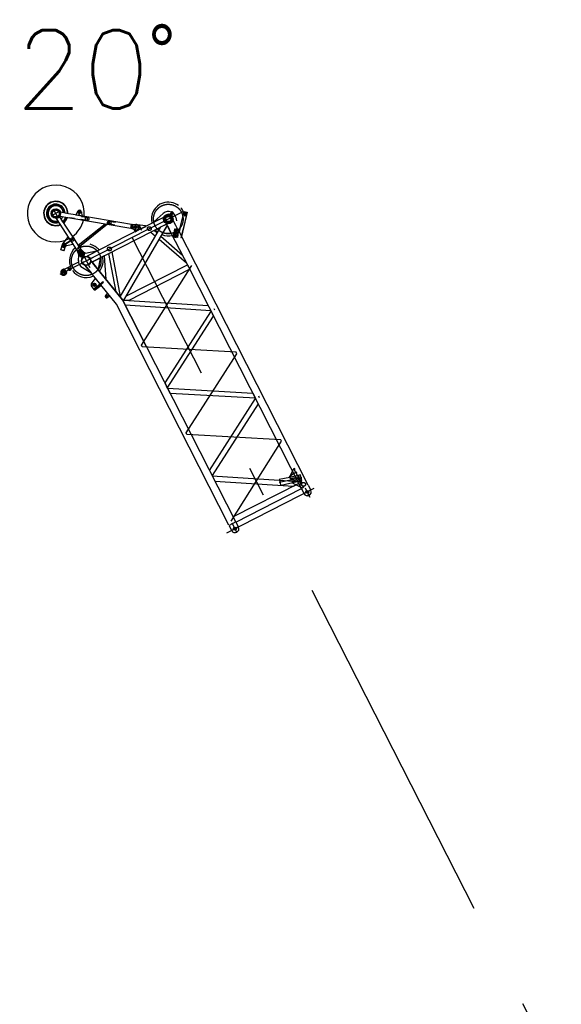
# Model space of a CAD drawing. Extents: x 26250 to 211390, y 12641 to 169243.
# Tile 126 of 132: x 117773 to 127446, y 103829 to 121420. Entities that reach past the tile are written whole.
import ezdxf
from ezdxf.enums import TextEntityAlignment as Align

# ---------------------------------------------------------------- set-up
doc = ezdxf.new("R2010")
doc.units = 0
doc.header["$LTSCALE"] = 212.5
doc.linetypes.add('CENTER', pattern=[50.5, 30, -9, 2.5, -9])
doc.linetypes.add('HIDDEN', pattern=[12.6, 8.4, -4.2])
doc.layers.add('11', color=7, linetype='CONTINUOUS')
doc.layers.add('4', color=54, linetype='CONTINUOUS')
doc.styles.get("Standard").update_dxf_attribs({"font": 'txt', "bigfont": 'bigfont'})

# ---------------------------------------------------------------- blocks, each defined once
blk = doc.blocks.new('*G103')
at = {"layer": '11', "color": 7, "linetype": 'CONTINUOUS'}
for p, q in [((118412, 118032), (118417, 118040)), ((118417, 118040), (118427, 118040)), ((118427, 118040), (118432, 118031)), ((118343, 117925), (118348, 117934)), ((118347, 117917), (118343, 117925)), ((118347, 117999), (118352, 118007)), ((118351, 117990), (118347, 117999)), ((118357, 117916), (118347, 117917)), ((118348, 117934), (118358, 117933)), ((118361, 117989), (118351, 117990)), ((118352, 118007), (118362, 118006)), ((118362, 117924), (118357, 117916)), ((118358, 117933), (118362, 117924)), ((118366, 117998), (118361, 117989)), ((118362, 118006), (118366, 117998)), ((118404, 117885), (118410, 117894)), ((118409, 117877), (118404, 117885)), ((118418, 117876), (118409, 117877)), ((118410, 117894), (118419, 117893)), ((118416, 118023), (118412, 118032)), ((118426, 118023), (118416, 118023)), ((118424, 117884), (118418, 117876)), ((118419, 117893), (118424, 117884)), ((118419, 117874), (118422, 117869)), ((118422, 117869), (118653, 117518)), ((118432, 118031), (118426, 118023)), ((118470, 117919), (118475, 117927)), ((118474, 117910), (118470, 117919)), ((118473, 117992), (118479, 118000)), ((118478, 117983), (118473, 117992)), ((118484, 117909), (118474, 117910)), ((118475, 117927), (118485, 117926)), ((118488, 117983), (118478, 117983)), ((118479, 118000), (118489, 118000)), ((118863, 117325), (118483, 117905)), ((118489, 117918), (118484, 117909)), ((118485, 117926), (118489, 117918)), ((118487, 117911), (118669, 117880)), ((118493, 117991), (118488, 117983)), ((118488, 117897), (118496, 117909)), ((118545, 117811), (118488, 117897)), ((118489, 118000), (118493, 117991)), ((118496, 117909), (118598, 117892)), ((118647, 117954), (118499, 117980)), ((118501, 117908), (118531, 117903)), ((118598, 117892), (118545, 117811)), ((118727, 117941), (118647, 117954)), ((118750, 117866), (118669, 117880)), ((118669, 117880), (119760, 117693)), ((119772, 117762), (118727, 117941)), ((118810, 117999), (118778, 117932)), ((118778, 117932), (118883, 117915)), ((118874, 117989), (118883, 117915)), ((120351, 117895), (119938, 117685)), ((120176, 117812), (120335, 117959)), ((120351, 117895), (120178, 117807)), ((120406, 117903), (120409, 117914)), ((120413, 117895), (120406, 117903)), ((120409, 117914), (120420, 117916)), ((120424, 117898), (120413, 117895)), ((120420, 117916), (120428, 117908)), ((120428, 117908), (120424, 117898)), ((120456, 117943), (120464, 117955)), ((120459, 117938), (120486, 117921)), ((120463, 117873), (120471, 117880)), ((120465, 117862), (120463, 117873)), ((120473, 117950), (120465, 117937)), ((120470, 117954), (120496, 117937)), ((120471, 117880), (120481, 117877)), ((120473, 117952), (120486, 117972)), ((120474, 117951), (120483, 117965)), ((120484, 117866), (120475, 117858)), ((120487, 117988), (120480, 117978)), ((120480, 117978), (120513, 117956)), ((120481, 117976), (120482, 117977)), ((120511, 117957), (120481, 117976)), ((120481, 117877), (120484, 117866)), ((120502, 117953), (120482, 117966)), ((120491, 117938), (120482, 117925)), ((120494, 117984), (120487, 117973)), ((120491, 117940), (120500, 117954)), ((120499, 117933), (120491, 117920)), ((120518, 117971), (120492, 117988)), ((120493, 117939), (120506, 117959)), ((120513, 117972), (120506, 117961)), ((120512, 117957), (120511, 117957)), ((120513, 117956), (120520, 117967)), ((120559, 117886), (120571, 117828)), ((120634, 117682), (120708, 117993)), ((120767, 117979), (120664, 117549)), ((120762, 117980), (120685, 117661)), ((120765, 117943), (120694, 117960)), ((120706, 117945), (120714, 117929)), ((120708, 117993), (120767, 117979)), ((120717, 117931), (120708, 117947)), ((120720, 117931), (120717, 117918)), ((120717, 117918), (120724, 117916)), ((120719, 117926), (120720, 117929)), ((120719, 117926), (120719, 117926)), ((120728, 117929), (120720, 117931)), ((120720, 117929), (120720, 117929)), ((120724, 117916), (120728, 117929)), ((120726, 117922), (120725, 117919)), ((120725, 117919), (120725, 117919)), ((120726, 117922), (120726, 117922)), ((120747, 117939), (120730, 117923)), ((120732, 117921), (120748, 117936)), ((118819, 117392), (119297, 117772)), ((119064, 117090), (120411, 117777)), ((119297, 117772), (119377, 117759)), ((119565, 116468), (120296, 117718)), ((120409, 117748), (119619, 116397)), ((119758, 117697), (119768, 117759)), ((119765, 117696), (119758, 117697)), ((119760, 117693), (119772, 117762)), ((119776, 117758), (119765, 117696)), ((119768, 117687), (119765, 117696)), ((119781, 117765), (119768, 117687)), ((119768, 117759), (119776, 117758)), ((119774, 117716), (119774, 117716)), ((119776, 117758), (119781, 117765)), ((119776, 117717), (119776, 117717)), ((119779, 117718), (119779, 117718)), ((119781, 117765), (119794, 117763)), ((119794, 117763), (119845, 117764)), ((119845, 117764), (119859, 117761)), ((120017, 117740), (119878, 117754)), ((119901, 117745), (119906, 117747)), ((119933, 117682), (119901, 117745)), ((119906, 117747), (119938, 117685)), ((119938, 117685), (120023, 117728)), ((120023, 117728), (120017, 117740)), ((120178, 117807), (120176, 117812)), ((120296, 117718), (120398, 117770)), ((120395, 117724), (120330, 117613)), ((120370, 117853), (120378, 117860)), ((120372, 117842), (120370, 117853)), ((120382, 117839), (120372, 117842)), ((120378, 117860), (120388, 117857)), ((120391, 117846), (120382, 117839)), ((120388, 117857), (120391, 117846)), ((120422, 117723), (120395, 117724)), ((120398, 117770), (120409, 117748)), ((120792, 116996), (120398, 117770)), ((120480, 117608), (120422, 117723)), ((120426, 117811), (120429, 117821)), ((120433, 117802), (120426, 117811)), ((120429, 117821), (120440, 117823)), ((120444, 117805), (120433, 117802)), ((120440, 117823), (120447, 117815)), ((120447, 117815), (120444, 117805)), ((120475, 117858), (120465, 117862)), ((120559, 117746), (120509, 117844)), ((120509, 117844), (120594, 117679)), ((118542, 117414), (118633, 117530)), ((118633, 117530), (118641, 117536)), ((118641, 117536), (118723, 117410)), ((118656, 117512), (118805, 117286)), ((119933, 117682), (118977, 117195)), ((119781, 117684), (119768, 117687)), ((119828, 117667), (119781, 117684)), ((119817, 117671), (119815, 117667)), ((119815, 117667), (119833, 117632)), ((119842, 117665), (119828, 117667)), ((119833, 117632), (119933, 117682)), ((119943, 117662), (119933, 117682)), ((119938, 117685), (119948, 117664)), ((119948, 117664), (119943, 117662)), ((120113, 117625), (120199, 117551)), ((120172, 117655), (120230, 117604)), ((120293, 117550), (120680, 117216)), ((120330, 117613), (120335, 117610)), ((120335, 117610), (120476, 117606)), ((120476, 117606), (120480, 117608)), ((120520, 117538), (120541, 117686)), ((120529, 117600), (120520, 117538)), ((120520, 117538), (120570, 117531)), ((120589, 117528), (120520, 117538)), ((120541, 117686), (120610, 117676)), ((120560, 117683), (120589, 117679)), ((120610, 117676), (120589, 117528)), ((120607, 117653), (120911, 117056)), ((120634, 117682), (120620, 117626)), ((120685, 117661), (120659, 117550)), ((120664, 117549), (120659, 117550)), ((120664, 117549), (120662, 117544)), ((118506, 117310), (118537, 117405)), ((118524, 117363), (118580, 117345)), ((118544, 117408), (118564, 117421)), ((118546, 117403), (118544, 117408)), ((118567, 117416), (118546, 117403)), ((118587, 117366), (118563, 117292)), ((118564, 117421), (118567, 117416)), ((118585, 117389), (118564, 117376)), ((118564, 117376), (118566, 117370)), ((118566, 117370), (118588, 117384)), ((118588, 117384), (118585, 117389)), ((118715, 117405), (118594, 117372)), ((118723, 117410), (118715, 117405)), ((118852, 117342), (118819, 117392)), ((120262, 117497), (120752, 117074)), ((118563, 117292), (118506, 117310)), ((118508, 117316), (118565, 117297)), ((118805, 117286), (118863, 117325)), ((118872, 117321), (118805, 117277)), ((118805, 117277), (118811, 117286)), ((118812, 117266), (118805, 117277)), ((118808, 117293), (118857, 117325)), ((118811, 117286), (118808, 117293)), ((118861, 117319), (118811, 117286)), ((118832, 117219), (118812, 117266)), ((118821, 117111), (118827, 117217)), ((118827, 117217), (118832, 117219)), ((118840, 117207), (118832, 117219)), ((118849, 117197), (118849, 117197)), ((118857, 117325), (118860, 117319)), ((118860, 117319), (118872, 117321)), ((118872, 117321), (118879, 117310)), ((118879, 117310), (118914, 117273)), ((118914, 117273), (118922, 117261)), ((118920, 117264), (118925, 117267)), ((118925, 117267), (118927, 117263)), ((118948, 117252), (119147, 117288)), ((119149, 117283), (118977, 117195)), ((119282, 117201), (119075, 117096)), ((119075, 117096), (119207, 117163)), ((119147, 117288), (119149, 117283)), ((119207, 117163), (119210, 117157)), ((119285, 117196), (119282, 117201)), ((119319, 116783), (119285, 117196)), ((119360, 117241), (119490, 116561)), ((119416, 117270), (119568, 116474)), ((118823, 117087), (118580, 116964)), ((119043, 116896), (118894, 116990)), ((118942, 117031), (119047, 116899)), ((119501, 116336), (118942, 117031)), ((119045, 117114), (119609, 116414)), ((119075, 117096), (119072, 117080)), ((119072, 117080), (119075, 117096)), ((119072, 117080), (119314, 116780)), ((119167, 116962), (119072, 117080)), ((119609, 116414), (119081, 117069)), ((119210, 117157), (119172, 116966)), ((119667, 116478), (120770, 117040)), ((120770, 117040), (120810, 116961)), ((122802, 113051), (120792, 116996)), ((120911, 117056), (122921, 113111)), ((118543, 116955), (118534, 116951)), ((118579, 116862), (118588, 116866)), ((118658, 116971), (118652, 116961)), ((118652, 116961), (118657, 116952)), ((118657, 116952), (118668, 116951)), ((118669, 116970), (118658, 116971)), ((118668, 116951), (118674, 116960)), ((118674, 116960), (118669, 116970)), ((119047, 116899), (119043, 116896)), ((119172, 116966), (119167, 116962)), ((120810, 116961), (119721, 116406)), ((119121, 116797), (119061, 116721)), ((119062, 116647), (119099, 116600)), ((119263, 116738), (119104, 116610)), ((119109, 116604), (119268, 116732)), ((119127, 116802), (119121, 116797)), ((119227, 116677), (119127, 116802)), ((119127, 116597), (119221, 116672)), ((119221, 116672), (119227, 116677)), ((119268, 116732), (119263, 116738)), ((119314, 116780), (119319, 116783)), ((119104, 116610), (119109, 116604)), ((119348, 116527), (119309, 116496)), ((119340, 116457), (119379, 116488)), ((119379, 116488), (119348, 116527)), ((119613, 116409), (119565, 116468)), ((119920, 115514), (119501, 116336)), ((119619, 116397), (119613, 116409)), ((119616, 116403), (120038, 115574)), ((120038, 115574), (119616, 116403)), ((119619, 116397), (119628, 116412)), ((119658, 116321), (119619, 116397)), ((119628, 116412), (119721, 116406)), ((119721, 116406), (119628, 116412)), ((121187, 116221), (119658, 116321)), ((119721, 116406), (121140, 116314)), ((121140, 116314), (121187, 116221)), ((121190, 116216), (120365, 114932)), ((120409, 114836), (121236, 116124)), ((121236, 116124), (121190, 116216)), ((121510, 112392), (119920, 115514)), ((120038, 115574), (121629, 112453)), ((120365, 114932), (120409, 114836)), ((120462, 114744), (120412, 114841)), ((120415, 114835), (121937, 114748)), ((121984, 114656), (120462, 114744)), ((121937, 114748), (121984, 114656)), ((121162, 113368), (121987, 114651)), ((122034, 114559), (121209, 113276)), ((121987, 114651), (122034, 114559)), ((122647, 113356), (122594, 113252)), ((122669, 113312), (122594, 113252)), ((121212, 113270), (122405, 113192)), ((121259, 113178), (122665, 113086)), ((122760, 113134), (121586, 112536)), ((122405, 113192), (122741, 113170)), ((122599, 113244), (122409, 113203)), ((122409, 113203), (122411, 113192)), ((122411, 113195), (122739, 113171)), ((122594, 113252), (122611, 113219)), ((122611, 113219), (122706, 113240)), ((122728, 113196), (122634, 113175)), ((122731, 113169), (122741, 113171)), ((122805, 113043), (122765, 113124)), ((121633, 112446), (122805, 113043)), ((122430, 113108), (122430, 113104)), ((122430, 113104), (122445, 113107)), ((122665, 113086), (122713, 113110)), ((122804, 113044), (122850, 112955)), ((122906, 112919), (122966, 112950)), ((122925, 113106), (122970, 113016)), ((121633, 112447), (121512, 112386)), ((121633, 112447), (121678, 112358)), ((121512, 112386), (121558, 112297))]:
    blk.add_line(p, q, dxfattribs=at)
at = {"layer": '11', "color": 7, "linetype": 'CENTER'}
for p, q in [((118422, 118041), (118421, 118021)), ((118462, 117981), (118334, 117915)), ((118344, 117920), (118361, 117929)), ((118348, 118004), (118365, 117993)), ((118353, 117925), (118348, 117934)), ((118351, 117989), (118356, 117998)), ((118357, 117915), (118353, 117925)), ((118356, 117998), (118362, 118007)), ((118459, 117878), (118377, 118038)), ((118414, 117885), (118404, 117885)), ((118411, 118032), (118422, 118031)), ((118414, 117875), (118415, 117895)), ((118425, 117884), (118414, 117885)), ((118422, 118031), (118432, 118031)), ((118499, 117999), (118462, 117981)), ((118488, 117913), (118471, 117924)), ((118492, 117996), (118474, 117987)), ((118479, 117918), (118474, 117910)), ((118478, 118001), (118483, 117991)), ((118485, 117927), (118479, 117918)), ((118483, 117991), (118488, 117982)), ((118802, 117989), (118879, 117976)), ((118830, 117924), (118847, 118021)), ((118833, 117944), (118830, 117924)), ((118983, 117895), (118972, 117830)), ((120055, 117670), (120704, 118001)), ((120404, 117903), (120430, 117908)), ((120419, 117895), (120415, 117916)), ((120449, 117893), (120482, 117944)), ((120507, 117983), (120450, 117895)), ((120462, 117867), (120484, 117871)), ((120470, 117882), (120476, 117856)), ((120483, 117946), (120472, 117930)), ((120708, 117957), (120751, 117947)), ((120717, 117921), (120726, 117918)), ((120718, 117923), (120726, 117921)), ((120719, 117928), (120727, 117926)), ((120720, 117915), (120735, 117976)), ((119373, 117795), (118809, 117346)), ((118809, 117346), (119373, 117795)), ((119379, 117827), (119368, 117762)), ((119759, 117729), (119904, 117704)), ((119911, 117750), (119787, 117687)), ((119852, 117773), (119832, 117655)), ((120391, 117852), (120370, 117847)), ((120383, 117837), (120377, 117862)), ((120449, 117816), (120424, 117810)), ((120434, 117824), (120439, 117802)), ((120576, 117688), (120553, 117525)), ((118749, 117517), (118539, 117379)), ((118961, 117112), (120055, 117670)), ((135633, 86419), (119781, 117530)), ((120605, 117614), (120512, 117566)), ((120520, 117563), (120599, 117552)), ((120560, 117658), (120584, 117655)), ((120576, 117685), (120572, 117656)), ((118540, 117380), (118591, 117412)), ((118586, 117365), (118545, 117427)), ((118553, 117415), (118558, 117407)), ((118573, 117384), (118579, 117376)), ((118497, 116876), (119055, 117160)), ((118830, 117312), (118911, 117189)), ((118916, 117200), (119023, 116991)), ((118939, 117101), (119181, 117225)), ((118929, 117096), (118909, 117086)), ((118993, 117129), (119013, 117139)), ((119948, 115604), (120849, 117030)), ((118535, 116959), (118587, 116858)), ((118548, 116923), (118565, 116890)), ((118558, 116925), (118572, 116897)), ((118655, 116977), (118672, 116945)), ((118669, 116949), (118657, 116973)), ((119133, 116704), (119084, 116665)), ((119132, 116703), (119085, 116666)), ((119089, 116708), (119128, 116660)), ((119090, 116708), (119127, 116661)), ((119368, 116511), (119303, 116459)), ((119307, 116498), (119342, 116455)), ((119335, 116485), (119314, 116468)), ((119316, 116487), (119333, 116466)), ((121240, 116262), (121255, 116234)), ((119963, 115576), (119948, 115604)), ((121639, 115480), (119963, 115576)), ((120746, 114039), (121653, 115452)), ((121653, 115452), (121639, 115480)), ((122038, 114698), (122052, 114670)), ((120760, 114011), (120746, 114039)), ((122436, 113916), (120760, 114011)), ((121550, 112461), (122451, 113888)), ((122451, 113888), (122436, 113916)), ((122811, 113238), (122405, 113150)), ((122759, 113241), (122765, 113214)), ((123029, 113046), (121464, 112249)), ((122812, 113028), (122807, 113038)), ((122970, 113016), (122850, 112955)), ((122969, 113016), (122851, 112955)), ((122910, 112986), (122878, 113049)), ((122961, 112886), (122910, 112986)), ((122930, 113095), (122933, 113090)), ((121651, 112263), (121567, 112427)), ((121638, 112437), (121641, 112431)), ((121520, 112370), (121515, 112380)), ((121678, 112358), (121558, 112297)), ((121678, 112358), (121558, 112297))]:
    blk.add_line(p, q, dxfattribs=at)
at = {"layer": '11', "color": 7, "linetype": 'HIDDEN'}
for p, q in [((118877, 117910), (118876, 117905)), ((118876, 117905), (118965, 117890)), ((118966, 117895), (118877, 117910)), ((118961, 117896), (118961, 117891)), ((118961, 117891), (118965, 117890)), ((118965, 117890), (118966, 117895)), ((120452, 117914), (120445, 117904)), ((120445, 117904), (120460, 117895)), ((120449, 117915), (120462, 117936)), ((120450, 117915), (120463, 117935)), ((120451, 117918), (120463, 117936)), ((120464, 117935), (120451, 117915)), ((120451, 117915), (120451, 117918)), ((120471, 117905), (120451, 117918)), ((120468, 117904), (120451, 117915)), ((120460, 117895), (120467, 117905)), ((120468, 117903), (120481, 117924)), ((120481, 117924), (120468, 117904)), ((120471, 117905), (120468, 117904)), ((120469, 117902), (120482, 117923)), ((120483, 117923), (120471, 117905)), ((120473, 117952), (120486, 117972)), ((120474, 117951), (120474, 117951)), ((120506, 117959), (120493, 117939)), ((120721, 117931), (120731, 117973)), ((120727, 117930), (120721, 117931)), ((120737, 117971), (120727, 117930)), ((120757, 117939), (120752, 117940)), ((120760, 117951), (120755, 117952)), ((120760, 117951), (120755, 117952)), ((118867, 117851), (118868, 117856)), ((118956, 117836), (118867, 117851)), ((118868, 117856), (118957, 117840)), ((118952, 117841), (118951, 117836)), ((118957, 117840), (118956, 117836)), ((119386, 117767), (119385, 117762)), ((119385, 117762), (119474, 117747)), ((119391, 117766), (119386, 117767)), ((119475, 117752), (119386, 117767)), ((119390, 117761), (119391, 117766)), ((119395, 117822), (119394, 117817)), ((119394, 117817), (119484, 117801)), ((119400, 117821), (119395, 117822)), ((119484, 117806), (119395, 117822)), ((119399, 117816), (119400, 117821)), ((119474, 117747), (119475, 117752)), ((119484, 117801), (119484, 117806)), ((119794, 117763), (119781, 117684)), ((120524, 117570), (120522, 117553)), ((120522, 117553), (120531, 117552)), ((120533, 117569), (120524, 117570)), ((120549, 117685), (120529, 117536)), ((120538, 117640), (120580, 117559)), ((120601, 117678), (120580, 117529)), ((120583, 117546), (120591, 117544)), ((120594, 117561), (120585, 117562)), ((120591, 117544), (120594, 117561)), ((120659, 117550), (120654, 117531)), ((120654, 117531), (120659, 117530)), ((120659, 117530), (120662, 117544)), ((118549, 117412), (118552, 117406)), ((118558, 117417), (118560, 117412)), ((118570, 117380), (118573, 117375)), ((118578, 117385), (118581, 117380)), ((118685, 117478), (118605, 117426)), ((118605, 117426), (118608, 117420)), ((118608, 117420), (118688, 117473)), ((118651, 117456), (118654, 117451)), ((118879, 117310), (118812, 117266)), ((118832, 117219), (118836, 117221)), ((118920, 117264), (118916, 117262)), ((118543, 116955), (118534, 116951)), ((118579, 116862), (118588, 116866)), ((122647, 113356), (122674, 113410)), ((122669, 113312), (122709, 113343)), ((122674, 113410), (122683, 113403)), ((122685, 113360), (122698, 113335)), ((122709, 113343), (122718, 113336)), ((122411, 113192), (122430, 113108)), ((122445, 113107), (122731, 113169)), ((122599, 113244), (122594, 113252)), ((122790, 113286), (122599, 113244)), ((122611, 113219), (122599, 113244)), ((122763, 113252), (122611, 113219)), ((122634, 113175), (122651, 113141)), ((122651, 113141), (122817, 113058)), ((122785, 113208), (122728, 113196)), ((122741, 113171), (122812, 113186)), ((122754, 113270), (122763, 113252)), ((122757, 113196), (122762, 113199)), ((122805, 113101), (122757, 113196)), ((122762, 113199), (122811, 113103)), ((122818, 113145), (122786, 113206)), ((122812, 113186), (122790, 113286)), ((122811, 113103), (122805, 113101)), ((122817, 113058), (122848, 113074)), ((122848, 113074), (122848, 113085))]:
    blk.add_line(p, q, dxfattribs=at)
at = {"layer": '11', "color": 7, "linetype": 'CONTINUOUS'}
for points in [[(118563, 117970), (118563, 117969)], [(120494, 117984), (120494, 117985), (120494, 117986), (120493, 117987), (120492, 117988), (120492, 117988), (120491, 117989), (120490, 117989), (120489, 117989), (120488, 117989), (120487, 117988)], [(120513, 117971), (120511, 117973), (120510, 117975), (120508, 117977), (120507, 117978), (120505, 117979), (120503, 117981), (120501, 117982), (120499, 117983), (120496, 117983), (120494, 117984)], [(120520, 117967), (120520, 117968), (120520, 117969), (120519, 117970), (120519, 117971), (120518, 117971), (120517, 117972), (120516, 117972), (120515, 117972), (120514, 117972), (120513, 117971)], [(120704, 117953), (120704, 117952), (120704, 117951), (120704, 117951), (120705, 117950), (120705, 117949), (120705, 117948), (120705, 117948), (120705, 117947), (120706, 117946), (120706, 117945)], [(120714, 117929), (120714, 117929), (120715, 117929), (120715, 117928), (120716, 117928), (120716, 117927), (120717, 117927), (120717, 117927), (120718, 117927), (120718, 117926), (120719, 117926)], [(120720, 117929), (120719, 117929), (120719, 117929), (120719, 117930), (120718, 117930), (120718, 117930), (120718, 117930), (120718, 117930), (120717, 117930), (120717, 117931), (120717, 117931)], [(120725, 117919), (120726, 117919), (120727, 117919), (120727, 117919), (120728, 117919), (120729, 117919), (120729, 117920), (120730, 117920), (120730, 117920), (120731, 117920), (120732, 117921)], [(122714, 113326), (122714, 113325), (122714, 113324), (122713, 113323), (122713, 113322), (122713, 113321), (122713, 113321), (122713, 113320), (122713, 113319), (122713, 113318), (122713, 113317)], [(122713, 113317), (122713, 113317), (122713, 113316), (122713, 113315), (122713, 113314), (122713, 113313), (122714, 113313), (122714, 113312), (122714, 113311), (122714, 113310), (122714, 113309)], [(122714, 113309), (122714, 113309), (122714, 113308), (122714, 113308), (122715, 113307), (122715, 113306), (122715, 113306), (122715, 113305), (122715, 113305), (122716, 113304), (122716, 113304)], [(122716, 113304), (122716, 113302), (122716, 113301), (122717, 113300), (122717, 113299), (122717, 113298), (122718, 113297), (122718, 113296), (122719, 113295), (122719, 113294), (122720, 113293)], [(122720, 113293), (122720, 113292), (122721, 113291), (122721, 113290), (122722, 113289), (122722, 113288), (122723, 113287), (122724, 113286), (122724, 113285), (122725, 113284), (122726, 113284)], [(122726, 113284), (122726, 113283), (122727, 113282), (122728, 113281), (122728, 113281), (122729, 113280), (122730, 113279), (122730, 113279), (122731, 113278), (122732, 113278), (122733, 113277)], [(122733, 113277), (122733, 113277), (122734, 113276), (122734, 113276), (122735, 113275), (122735, 113275), (122736, 113275), (122736, 113274), (122737, 113274), (122738, 113274), (122738, 113273)], [(122738, 113273), (122739, 113273), (122739, 113273), (122740, 113273), (122740, 113272), (122741, 113272), (122741, 113272), (122742, 113272), (122742, 113272), (122743, 113271), (122744, 113271)]]:
    blk.add_lwpolyline(points, dxfattribs=at)
at = {"layer": '11', "color": 7, "linetype": 'HIDDEN'}
for points in [[(120486, 117972), (120486, 117972), (120486, 117972), (120486, 117973), (120486, 117973), (120486, 117973), (120486, 117973), (120486, 117974), (120486, 117974), (120486, 117974), (120486, 117974)], [(122680, 113395), (122680, 113394), (122680, 113394), (122679, 113393), (122679, 113392), (122679, 113391), (122679, 113390), (122679, 113389), (122679, 113389), (122679, 113388), (122679, 113387)], [(122679, 113387), (122679, 113386), (122679, 113385), (122679, 113384), (122679, 113383), (122679, 113382), (122679, 113381), (122679, 113381), (122679, 113380), (122679, 113379), (122679, 113378)], [(122679, 113378), (122679, 113377), (122680, 113377), (122680, 113376), (122680, 113375), (122680, 113375), (122680, 113374), (122681, 113374), (122681, 113373), (122681, 113372), (122681, 113372)], [(122681, 113372), (122682, 113370), (122682, 113369), (122682, 113368), (122683, 113367), (122683, 113366), (122683, 113365), (122684, 113363), (122684, 113362), (122685, 113361), (122685, 113360)]]:
    blk.add_lwpolyline(points, dxfattribs=at)
at = {"layer": '11', "color": 7, "linetype": 'CONTINUOUS'}
for centre, radius in [((118418, 117958), 84.1), ((118422, 118031), 8.5), ((118353, 117925), 8.5), ((118356, 117998), 8.5), ((118414, 117885), 8.5), ((118479, 117918), 8.5), ((118483, 117991), 8.5), ((118840, 117983), 24), ((120427, 117859), 84.3), ((120427, 117859), 80), ((120427, 117859), 76), ((120417, 117906), 9.47), ((120473, 117869), 9.48), ((120729, 117952), 10.4), ((119842, 117714), 22.5), ((119842, 117714), 17.1), ((120380, 117849), 9.47), ((120437, 117813), 9.47), ((118565, 117396), 15), ((118876, 117242), 30), ((118876, 117242), 22.5), ((118876, 117242), 22.5), ((118961, 117113), 84), ((118961, 117113), 80), ((118961, 117113), 76), ((118561, 116909), 45), ((118561, 116909), 26), ((118663, 116961), 9.47), ((118663, 116961), 7), ((119108, 116684), 29), ((119108, 116684), 27), ((119325, 116476), 12.5), ((119325, 116476), 11), ((122910, 112986), 25), ((122910, 112986), 25.5), ((122910, 112986), 25), ((122910, 112986), 25.5), ((121618, 112327), 25.5), ((121618, 112327), 25.5), ((121618, 112327), 25), ((121618, 112327), 25)]:
    blk.add_circle(centre, radius, dxfattribs=at)
at = {"layer": '11', "color": 7, "linetype": 'HIDDEN'}
for centre, radius in [((120427, 117859), 264), ((118418, 117958), 62.5), ((118978, 117862), 30.2), ((120427, 117859), 60.1), ((119373, 117795), 30.4), ((119842, 117714), 22.5), ((120088, 117687), 35), ((118712, 117492), 30.4), ((120563, 117592), 35), ((120563, 117592), 28.7), ((118565, 117396), 30), ((119375, 117324), 35), ((118876, 117242), 45), ((118663, 116961), 22.2), ((119108, 116684), 25.5), ((119325, 116476), 8.5), ((122762, 113227), 14), ((122842, 113119), 35)]:
    blk.add_circle(centre, radius, dxfattribs=at)
at = {"layer": '11', "color": 7, "linetype": 'CENTER'}
for centre, radius in [((118418, 117958), 73.3), ((120427, 117859), 47.5), ((118961, 117113), 264)]:
    blk.add_circle(centre, radius, dxfattribs=at)
at = {"layer": '11', "color": 7, "linetype": 'CONTINUOUS'}
for centre, radius, start, end in [((118418, 117958), 508, -5.7595, -61.8082), ((118418, 117958), 218, 113.3495, -99.7462), ((118418, 117958), 212, 113.0845, -100.2739), ((118418, 117958), 167, 146.4442, -72.3653), ((118418, 117958), 158, 146.4428, -73.2319), ((118418, 117958), 167, 2.4024, 146.4445), ((118418, 117958), 158, 3.0663, 146.4444), ((118418, 117958), 218, -0.4625, 113.3495), ((118418, 117958), 212, -0.1978, 113.0863), ((120427, 117859), 302, 108.5731, -165.7424), ((120427, 117859), 302, 52.8157, 108.5717), ((120427, 117859), 302, 22.8909, 42.073), ((118418, 117958), 84.2, -89.0149, -39.4106), ((118418, 117958), 84.1, -34.2892, 14.8663), ((118418, 117958), 212, -49.9389, -19.2233), ((118418, 117958), 218, -50.1269, -18.9591), ((118840, 117983), 34, 80.2865, 150.7334), ((118840, 117982), 34, 10.4938, 80.9461), ((120427, 117859), 135, 65.3941, 132.5447), ((120427, 117859), 84.2, -10.7138, 154.7124), ((120464, 117945), 7.94, -163.876, -83.3311), ((120465, 117947), 7.94, 17.3297, 97.8845), ((120489, 117956), 31.2, -142.72, -103.2773), ((120466, 117919), 31.2, 37.2762, 76.7167), ((120490, 117928), 7.94, -162.6703, -82.1154), ((120485, 117973), 1.2, -33.0735, 56.9533), ((120492, 117930), 7.94, 16.1132, 96.6689), ((120507, 117958), 1.2, 56.951, 146.8879), ((120427, 117859), 135, 11.5006, 48.5313), ((120729, 117952), 24.9, 74.9914, 177.3237), ((120729, 117952), 22.1, 74.9024, 176.7186), ((120718, 117952), 11.1, 176.7598, -152.0917), ((120727, 117926), 3.68, -103.5456, -47.5125), ((120729, 117952), 22.1, -26.8613, 74.9229), ((120729, 117952), 24.9, -27.333, 74.979), ((120739, 117947), 11, -47.5485, -26.8161), ((120738, 117947), 14.8, -47.5055, -27.3424), ((118418, 117958), 212, -100.2732, -68.986), ((118418, 117958), 218, -99.7456, -68.6433), ((118418, 117958), 508, -53.9065, -13.6619), ((119851, 117713), 49, -99.711, 80.288), ((120427, 117859), 301, -140.2596, -128.1908), ((120427, 117859), 301, -112.4625, -75.7161), ((118565, 117396), 30, 142.2101, 162.0006), ((118418, 117958), 508, -75.0368, -61.81), ((118597, 117363), 10, 104.3078, 161.9873), ((118961, 117113), 301, 129.9706, -152.9997), ((118961, 117113), 302, 39.7397, 76.9469), ((118881, 117234), 49, -146.7358, 33.262), ((118945, 117272), 20, -153, -79.8074), ((118961, 117113), 302, -38.4154, 14.257), ((118961, 117113), 140, 178.7812, -118.7048), ((118556, 116906), 50, 117, -63), ((118565, 116911), 50, 87.0579, 116.9992), ((118569, 116986), 25, -92.8975, -63.0008), ((118565, 116911), 50, -63, -33.1168), ((118628, 116870), 24.9, 117, 146.9215), ((118961, 117113), 301, -145.3808, -66.8379), ((119108, 116684), 60, 141.7727, -141.1979), ((119115, 116612), 20, -141.2102, -51.1931), ((119325, 116476), 25, 128.7986, -51.2007), ((119557, 116372), 66.3, 27, 38.8779), ((119557, 116372), 66.4, 27, 38.8555), ((122745, 113320), 31.6, 158.9521, 170.1986), ((122745, 113320), 31.6, 150.2664, 158.9657), ((122753, 113299), 29.4, -108.647, -98.563), ((122753, 113299), 29.3, -98.541, -88.3694), ((122912, 112981), 67.5, -153, -63), ((122912, 112981), 67.5, -63, 27), ((121620, 112323), 67.5, -153, -63), ((121620, 112323), 67.5, -63, 27)]:
    blk.add_arc(centre, radius, start, end, dxfattribs=at)
at = {"layer": '11', "color": 7, "linetype": 'CENTER'}
for radius, start, end in [(137, 139.5005, -130.4992), (138, 49.4989, 139.4967), (137, 5.0357, 49.5024), (138, -46.227, -40.5132), (138, -40.498, -24.4601), (138, -130.5019, -75.8156)]:
    blk.add_arc((118418, 117958), radius, start, end, dxfattribs=at)
at = {"layer": '11', "color": 7, "linetype": 'HIDDEN'}
for centre, radius, start, end in [((120507, 117958), 1.2, 56.8247, 146.9607), ((120734, 117972), 2.77, -17.2849, 170.308), ((118876, 117242), 45, -153, 27), ((118556, 116906), 50, 117, -63), ((118565, 116911), 50, 87.0601, 116.9992), ((118569, 116986), 25, -92.8957, -63.0008), ((118565, 116911), 50, -63, -33.1177), ((118628, 116870), 24.9, 117, 146.918), ((122714, 113387), 34.8, 150.9963, 165.7648), ((122842, 113119), 35, 133.6032, -79.6017)]:
    blk.add_arc(centre, radius, start, end, dxfattribs=at)
at = {"layer": '4', "color": 54, "linetype": 'CONTINUOUS'}
blk.add_line((119717, 115912), (119885, 115581), dxfattribs=at)

msp = doc.modelspace()

# ---------------------------------------------------------------- block references
at = {"layer": '4', "color": 54, "linetype": 'CONTINUOUS'}
msp.add_blockref('*G103', (0, 0), dxfattribs=at)

# ---------------------------------------------------------------- texts
at = {"layer": '11', "color": 7, "linetype": 'CONTINUOUS'}
msp.add_text('20゜', height=1400, dxfattribs=at).set_placement((117697, 119413), align=Align.BOTTOM_LEFT)

doc.saveas('drawing.dxf')
